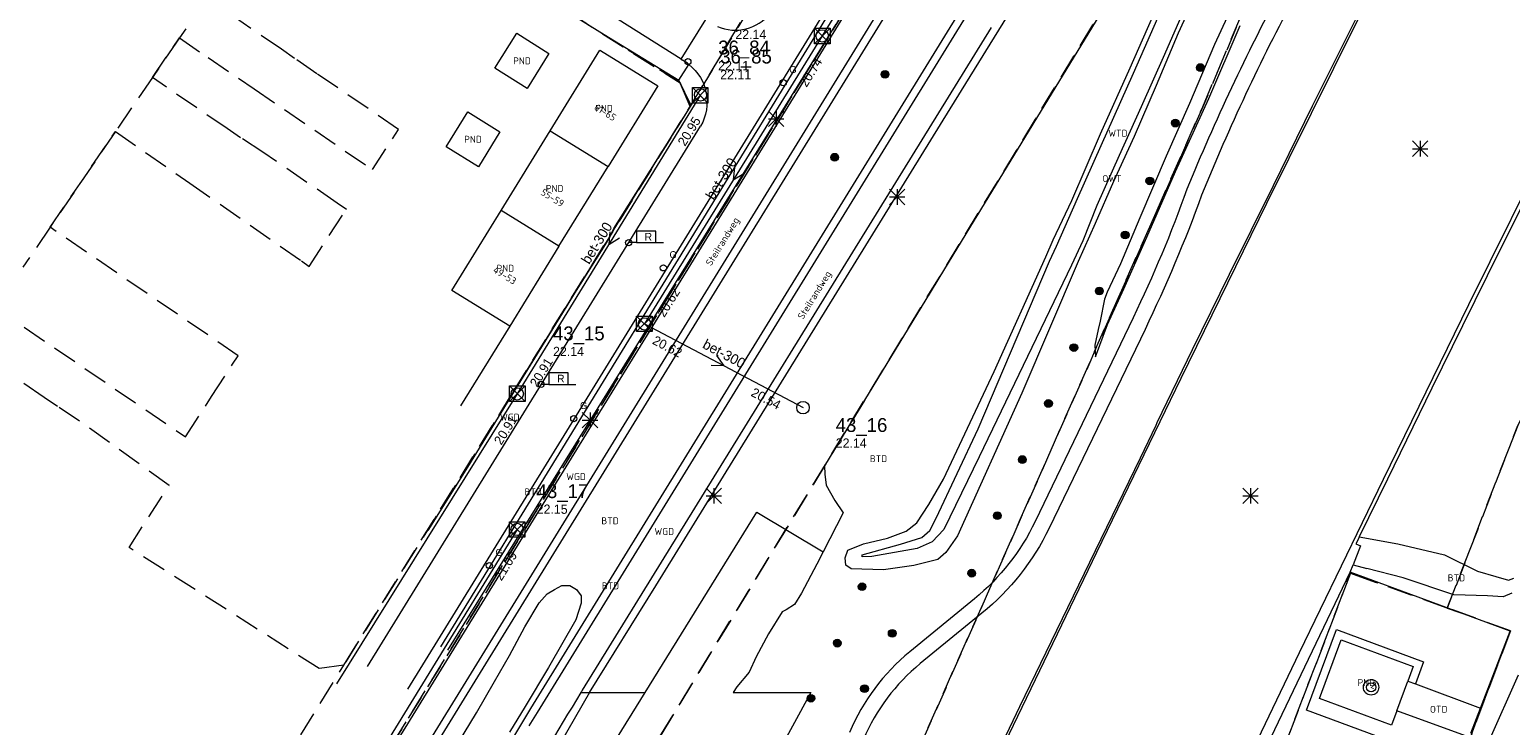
# Model space of a CAD drawing. Header units: metres. Extents: x 207644 to 210135, y 370459 to 373417.
# Tile 10 of 256: x 207816 to 208008, y 371787 to 371877. Entities that reach past the tile are written whole.
import ezdxf
from ezdxf.enums import TextEntityAlignment as Align

# ---------------------------------------------------------------- set-up
doc = ezdxf.new("R2010")
doc.units = ezdxf.units.M
doc.linetypes.add('HIDDEN2', pattern=[4.7625, 3.175, -1.5875])
for name, color, linetype in [('BTD', 7, 'Continuous'), ('CON_BxH300x300mm', 7, 'Continuous'), ('DMM_BxH300x300mm', 7, 'Continuous'), ('GB', 1, 'Continuous'), ('GB07', 1, 'Continuous'), ('GB11', 1, 'Continuous'), ('INV_BxH300x300mm', 7, 'Continuous'), ('KAD_Vastgesteld_Perceel', 212, 'Continuous'), ('KO_INSPECTIE', 7, 'Continuous'), ('NAR', 7, 'Continuous'), ('NLV_inspectieput', 7, 'Continuous'), ('NNR_inspectieput', 7, 'Continuous'), ('NOD_inspectieput', 7, 'Continuous'), ('ORL', 7, 'Continuous'), ('OTD', 7, 'Continuous'), ('OWT', 7, 'Continuous'), ('PIJL', 7, 'Continuous'), ('PND', 7, 'Continuous'), ('trottoirkolk', 7, 'Continuous'), ('WGD', 7, 'Continuous'), ('WTD', 7, 'Continuous')]:
    doc.layers.add(name, color=color, linetype=linetype)
for name, color, linetype, lineweight in [('GKL', 52, 'Continuous', 25), ('GMV', 7, 'Continuous', 25), ('Q21_lantaarnpaal', 1, 'Continuous', 0), ('Q26_boom', 72, 'Continuous', 0), ('Q28_rioolput', 153, 'Continuous', 0), ('Q31_verklikker', 7, 'Continuous', 0), ('Q89_trottoirkolk_rechts', 153, 'Continuous', 0)]:
    doc.layers.add(name, color=color, linetype=linetype, lineweight=lineweight)
doc.styles.add('ISO', font='isocpeur.ttf', dxfattribs={"height": 1})

# ---------------------------------------------------------------- blocks, each defined once
blk = doc.blocks.new('Q28')
at = {"linetype": 'Continuous'}
for p, q in [((-1, -1), (1, 1)), ((-1, 1), (1, -1))]:
    blk.add_line(p, q, dxfattribs=at)
blk.add_lwpolyline([(1, 1), (1, -1), (-1, -1), (-1, 1)], close=True)
blk = doc.blocks.new('Q89')
for p, q in [((1, 0), (0, 0)), ((3.5, 0), (4.5, 0))]:
    blk.add_line(p, q)
blk.add_lwpolyline([(1, 0), (3.5, 0), (3.5, 1.5), (1, 1.5), (1, 0)])
blk.add_text('R', height=1).set_placement((2.07, 0.25))
blk = doc.blocks.new('Q26')
blk.add_hatch(color=256).paths.add_polyline_path([(-0.45, -0.01, 1), (0.55, -0.01, 1)])
blk.add_circle((0.05, -0.01), 0.5)
blk = doc.blocks.new('Q21')
for p, q in [((-1, 1), (0, 0)), ((-1, 0), (0, 0)), ((-1, -1), (0, 0)), ((0, 1), (0, 0)), ((0, 0), (1, 1)), ((0, 0), (1, 0)), ((0, 0), (0, -1)), ((0, 0), (1, -1))]:
    blk.add_line(p, q)
blk = doc.blocks.new('Q31')
for radius in [1, 0.6]:
    blk.add_circle((0, 0), radius)

msp = doc.modelspace()

# ---------------------------------------------------------------- linework, layer by layer
at = {"layer": 'CON_BxH300x300mm', "color": 253, "linetype": 'Continuous', "lineweight": 13}
for points in [[(207940.931, 371911.645), (207919.01, 371875.88)], [(207919.01, 371875.88), (207895.95, 371838.56)], [(207903.24, 371868.24), (207879.47, 371829.49)], [(207895.95, 371838.56), (207916.51, 371827.7)], [(207879.47, 371829.49), (207856.06, 371791.91)], [(207879.45, 371811.91), (207856.57, 371774.57)]]:
    msp.add_lwpolyline(points, dxfattribs=at)
at = {"layer": 'GB', "color": 253, "linetype": 'Continuous', "lineweight": 13}
for points in [[(207876.577, 371871.695), (207879.416, 371876.229)], [(207879.416, 371876.229), (207883.589, 371873.62)], [(207883.589, 371873.62), (207880.753, 371869.084)], [(207883.749, 371863.593), (207890.186, 371874.034)], [(207890.186, 371874.034), (207890.245, 371873.997)], [(207890.245, 371873.997), (207897.692, 371869.401)], [(207880.753, 371869.084), (207876.577, 371871.695)], [(207897.692, 371869.401), (207891.257, 371858.965)], [(207870.242, 371861.491), (207873.051, 371866.056)], [(207873.051, 371866.056), (207877.227, 371863.445)], [(207877.227, 371863.445), (207874.436, 371858.91)], [(207877.371, 371853.249), (207883.749, 371863.593)], [(207874.436, 371858.91), (207870.242, 371861.491)], [(207884.879, 371848.621), (207891.257, 371858.965)], [(207870.993, 371842.905), (207877.371, 371853.249)], [(207884.879, 371848.621), (207878.502, 371838.277)], [(207878.502, 371838.277), (207872.124, 371827.933)]]:
    msp.add_lwpolyline(points, dxfattribs=at)
at = {"layer": 'GB07', "color": 253, "linetype": 'Continuous', "lineweight": 13}
for points in [[(207883.749, 371863.593), (207891.257, 371858.965)], [(207884.879, 371848.621), (207877.371, 371853.249)], [(207878.502, 371838.277), (207870.993, 371842.905)]]:
    msp.add_lwpolyline(points, dxfattribs=at)
at = {"layer": 'GB11', "color": 253, "linetype": 'Continuous', "lineweight": 13}
for points in [[(207983.443, 371790.002), (207986.267, 371797.606)], [(207986.267, 371797.606), (207995.611, 371794.136)], [(207995.611, 371794.136), (207994.913, 371792.256)], [(207993.481, 371788.403), (207994.913, 371792.256)], [(207992.785, 371786.532), (207983.443, 371790.002)], [(207993.481, 371788.403), (207992.785, 371786.532)]]:
    msp.add_lwpolyline(points, dxfattribs=at)
at = {"layer": 'GKL', "color": 253, "linetype": 'Continuous', "lineweight": 13}
for points in [[(207988.612, 371810.947), (207993.614, 371810.066)], [(207993.614, 371810.066), (207999.639, 371808.613)], [(207999.639, 371808.613), (208003.942, 371806.517)], [(208003.942, 371806.517), (208006.304, 371805.808)], [(208006.304, 371805.808), (208007.947, 371805.334)], [(208007.947, 371805.334), (208008.641, 371805.604)]]:
    msp.add_lwpolyline(points, dxfattribs=at)
at = {"layer": 'GMV', "color": 253, "linetype": 'Continuous', "lineweight": 13}
for points in [[(207887.866, 371827.805), (207949.421, 371927.895)], [(207951.775, 371927.223), (207886.483, 371821.156)], [(207907.497, 371710.93), (207913.08, 371722.529), (207923.651, 371744.611), (207932.978, 371764.023), (207943.797, 371786.554), (207954.593, 371808.979), (207965.524, 371831.53), (207976.608, 371854.185), (207988.199, 371877.536), (207999.144, 371899.32), (208003.516, 371907.904)], [(207900.705, 371872.863), (207856.374, 371900.804)], [(208030.38, 371896.1), (208024.879, 371885.286), (208013.793, 371863.225), (208002.771, 371841.011), (207991.686, 371818.389), (207980.838, 371795.909), (207970, 371773.368), (207959.363, 371751.199), (207950.017, 371731.701), (207939.042, 371708.795), (207935.336, 371701.097), (207933.968, 371698.256)], [(207935.571, 371866.425), (207953.396, 371895.253)], [(208030.818, 371895.904), (208025.585, 371885.622), (208020.249, 371875.152), (208015.868, 371866.387), (208011.466, 371857.306), (208006.772, 371848.029), (208001.98, 371838.294), (207998.03, 371830.209), (207992.264, 371818.424), (207988.612, 371810.947)], [(207964.153, 371893.704), (207937.61, 371850.243)], [(207874.222, 371794.468), (207934.513, 371892.383)], [(207875.074, 371793.944), (207935.364, 371891.857)], [(207959.354, 371871.054), (207967.096, 371888.68)], [(207938.53, 371881.871), (207881.19, 371788.713)], [(207939.381, 371881.346), (207882.044, 371788.192)], [(207966.799, 371881.423), (207963.356, 371873.484)], [(207968.296, 371883.164), (207965.145, 371876.261)], [(207973.372, 371882.468), (207969.849, 371874.785)], [(207958.932, 371871.75), (207962.932, 371880.89)], [(207869.556, 371796.678), (207919.449, 371878.096)], [(207886.56, 371878.677), (207891.291, 371875.718)], [(207900.705, 371872.863), (207903.921, 371878.026)], [(207982.563, 371866.831), (207988.367, 371878.466)], [(207920.777, 371877.388), (207870.443, 371796.273)], [(207940.916, 371876.988), (207887.892, 371791.087)], [(207891.291, 371875.718), (207899.646, 371870.644)], [(207965.145, 371876.261), (207962.292, 371869.464)], [(207969.108, 371867.784), (207973.189, 371877.242)], [(207969.849, 371874.785), (207966.593, 371867.103)], [(207900.414, 371870.147), (207901.729, 371872.183)], [(207900.705, 371872.863), (207900.9, 371872.74)], [(207955.078, 371863.211), (207958.932, 371871.75)], [(207963.356, 371873.484), (207960.333, 371866.702)], [(207899.646, 371870.644), (207900.414, 371870.147)], [(207901.994, 371866.847), (207900.414, 371870.147)], [(207955.143, 371861.668), (207959.354, 371871.054)], [(207962.292, 371869.464), (207959.436, 371862.859)], [(207897.418, 371804.615), (207935.571, 371866.425)], [(207898.656, 371861.487), (207901.994, 371866.847)], [(207960.333, 371866.702), (207957.504, 371860.396)], [(207966.593, 371867.103), (207963.594, 371860.31)], [(207964.804, 371858.321), (207969.108, 371867.784)], [(207977.486, 371856.514), (207982.563, 371866.831)], [(207860.068, 371794.164), (207903.242, 371864.175)], [(207951.356, 371854.568), (207955.078, 371863.211)], [(207959.436, 371862.859), (207956.759, 371857.002)], [(207891.978, 371850.91), (207898.656, 371861.487)], [(207952.107, 371854.789), (207955.143, 371861.668)], [(207957.504, 371860.396), (207954.581, 371853.909)], [(207963.594, 371860.31), (207960.154, 371852.311)], [(207961.068, 371849.818), (207964.804, 371858.321)], [(207956.759, 371857.002), (207954.394, 371851.583)], [(207971.791, 371844.993), (207977.486, 371856.514)], [(207948.926, 371849.473), (207951.356, 371854.568)], [(207949.355, 371848.626), (207952.107, 371854.789)], [(207954.581, 371853.909), (207952.779, 371849.304)], [(207891.118, 371849.182), (207891.978, 371850.91)], [(207954.394, 371851.583), (207952.18, 371846.642)], [(207960.154, 371852.311), (207957.653, 371846.347)], [(207886.935, 371842.543), (207891.118, 371849.182)], [(207937.61, 371850.243), (207919.295, 371820.138)], [(207947.971, 371847.267), (207948.926, 371849.473)], [(207952.779, 371849.304), (207951.297, 371846.165)], [(207958.108, 371843.112), (207961.068, 371849.818)], [(207941.268, 371832.379), (207947.971, 371847.267)], [(207948.472, 371846.684), (207949.355, 371848.626)], [(207939.2, 371824.937), (207948.472, 371846.684)], [(207951.297, 371846.165), (207939.344, 371821.334)], [(207952.18, 371846.642), (207944.881, 371829.558)], [(207957.653, 371846.347), (207955.927, 371842.652)], [(207966.988, 371835.233), (207971.791, 371844.993)], [(207955.962, 371838.495), (207958.108, 371843.112)], [(207885.96, 371840.889), (207886.935, 371842.543)], [(207955.596, 371841.765), (207955.014, 371838.895)], [(207955.927, 371842.652), (207955.596, 371841.765)], [(207879.386, 371830.273), (207885.96, 371840.889)], [(207959.3, 371839.359), (207946.589, 371812.928)], [(207960.839, 371837.849), (207948.398, 371812.061)], [(207954.758, 371837.843), (207954.316, 371835.796)], [(207954.439, 371834.297), (207955.962, 371838.495)], [(207955.014, 371838.895), (207954.758, 371837.843)], [(207954.316, 371835.796), (207954.439, 371834.297)], [(207962.413, 371825.756), (207966.988, 371835.233)], [(207934.699, 371818.452), (207941.268, 371832.379)], [(207873.081, 371819.976), (207879.386, 371830.273)], [(207944.881, 371829.558), (207936.539, 371811.07)], [(207865.274, 371791.197), (207887.866, 371827.805)], [(207962.266, 371825.446), (207962.413, 371825.756)], [(207933.754, 371813.387), (207939.2, 371824.937)], [(207960.253, 371821.176), (207962.266, 371825.446)], [(207886.483, 371821.156), (207834.548, 371736.86)], [(207867.946, 371811.764), (207873.081, 371819.976)], [(207919.295, 371820.138), (207919.32, 371819.098)], [(207939.344, 371821.334), (207934.77, 371811.912)], [(207954.43, 371809.195), (207960.253, 371821.176)], [(207919.32, 371819.098), (207919.518, 371817.669)], [(207932.822, 371815.166), (207934.699, 371818.452)], [(207919.518, 371817.669), (207920.65, 371815.68)], [(207896.06, 371790.77), (207910.545, 371814.167)], [(207910.545, 371814.167), (207919.112, 371809.013)], [(207920.65, 371815.68), (207921.71, 371814.067)], [(207931.284, 371812.765), (207932.822, 371815.166)], [(207921.71, 371814.067), (207919.112, 371809.013)], [(207929.864, 371811.692), (207931.284, 371812.765)], [(207932.94, 371811.757), (207933.754, 371813.387)], [(207924.367, 371810.063), (207927.448, 371810.793)], [(207927.448, 371810.793), (207929.864, 371811.692)], [(207929.161, 371810.006), (207931.909, 371810.849)], [(207933.236, 371810.287), (207931.319, 371809.439)], [(207931.909, 371810.849), (207932.94, 371811.757)], [(207934.77, 371811.912), (207933.236, 371810.287)], [(207936.539, 371811.07), (207935.002, 371808.946)], [(207988.612, 371810.947), (207988.452, 371810.618), (207988.176, 371810.041), (207988.762, 371809.784), (207987.806, 371807.325)], [(207919.112, 371809.013), (207918.287, 371807.407)], [(207921.973, 371808.249), (207922.339, 371809.217)], [(207922.339, 371809.217), (207924.367, 371810.063)], [(207924.163, 371808.374), (207924.192, 371808.623)], [(207925.41, 371808.394), (207924.163, 371808.374)], [(207924.192, 371808.623), (207929.161, 371810.006)], [(207931.319, 371809.439), (207925.41, 371808.394)], [(207935.002, 371808.946), (207933.971, 371808.037)], [(207949.408, 371798.868), (207954.43, 371809.195)], [(207918.287, 371807.407), (207916.312, 371803.637)], [(207922.05, 371807.279), (207921.973, 371808.249)], [(207922.74, 371806.803), (207922.05, 371807.279)], [(207926.924, 371806.695), (207922.74, 371806.803)], [(207930.89, 371807.252), (207926.924, 371806.695)], [(207933.971, 371808.037), (207930.89, 371807.252)], [(207987.415, 371806.376), (207987.806, 371807.325)], [(207987.806, 371807.325), (207989.609, 371806.848)], [(207994.306, 371805.649), (207989.609, 371806.848)], [(207884.319, 371804.146), (207885.255, 371804.664)], [(207885.255, 371804.664), (207886.273, 371804.664)], [(207886.273, 371804.664), (207887.159, 371804.114)], [(207888.855, 371790.77), (207897.418, 371804.615)], [(207972.284, 371774.716), (207987.415, 371806.376)], [(207997.045, 371802.854), (207987.415, 371806.376)], [(208000.858, 371803.429), (207994.306, 371805.649)], [(207882.324, 371802.393), (207883.355, 371803.563)], [(207883.355, 371803.563), (207884.319, 371804.146)], [(207887.159, 371804.114), (207887.752, 371803.309)], [(207887.752, 371803.309), (207887.752, 371802.378)], [(207916.312, 371803.637), (207915.422, 371802.202)], [(207938.735, 371802.935), (207930.336, 371796.048)], [(208008.185, 371798.743), (207997.045, 371802.854)], [(208005.214, 371803.326), (208000.858, 371803.429)], [(208007.279, 371803.159), (208005.214, 371803.326)], [(208008.401, 371803.653), (208007.279, 371803.159)], [(207880.465, 371799.297), (207882.324, 371802.393)], [(207887.752, 371802.378), (207887.078, 371800.177)], [(207913.79, 371801.238), (207912.034, 371798.382)], [(207914.348, 371801.502), (207913.79, 371801.238)], [(207915.422, 371802.202), (207914.348, 371801.502)], [(207939.709, 371801.05), (207931.71, 371794.524)], [(207878.466, 371795.582), (207880.465, 371799.297)], [(207887.078, 371800.177), (207883.518, 371794.03)], [(207944.623, 371788.982), (207949.408, 371798.868)], [(207981.771, 371788.493), (207985.653, 371798.946)], [(207985.653, 371798.946), (207996.951, 371794.75)], [(207912.034, 371798.382), (207910.429, 371795.401)], [(208004.323, 371788.762), (208008.185, 371798.743)], [(207876.539, 371792.21), (207878.466, 371795.582)], [(207910.429, 371795.401), (207909.548, 371793.428)], [(207831.122, 371724.407), (207874.222, 371794.468)], [(207831.975, 371723.886), (207875.074, 371793.944)], [(207883.518, 371794.03), (207880.506, 371788.985)], [(207909.548, 371793.428), (207907.939, 371791.511)], [(207996.951, 371794.75), (207995.89, 371791.893)], [(208005.397, 371784.427), (208009.24, 371793.075)], [(207874.196, 371788.15), (207876.539, 371792.21)], [(207887.892, 371791.087), (207887.796, 371790.929)], [(207907.939, 371791.511), (207907.465, 371790.77)], [(207994.913, 371792.256), (207995.89, 371791.893)], [(207995.89, 371791.893), (208004.323, 371788.762)], [(207917.539, 371790.77), (207834.429, 371638.216)], [(207888.855, 371790.77), (207848.047, 371719.861)], [(207887.796, 371790.929), (207887.701, 371790.77)], [(207887.701, 371790.77), (207888.855, 371790.77)], [(207888.855, 371790.77), (207896.06, 371790.77)], [(207891.923, 371784.088), (207896.06, 371790.77)], [(207907.465, 371790.77), (207917.539, 371790.77)], [(207870.406, 371781.865), (207874.196, 371788.15)], [(207880.506, 371788.985), (207878.47, 371785.64)], [(207881.19, 371788.713), (207880.139, 371786.976)], [(207882.044, 371788.192), (207880.997, 371786.462)], [(207940.188, 371779.724), (207944.623, 371788.982)], [(207993.067, 371784.297), (207981.771, 371788.493)], [(208002.871, 371784.974), (207993.481, 371788.403)], [(208003.06, 371785.497), (208004.323, 371788.762)], [(207880.139, 371786.976), (207879.101, 371785.23)]]:
    msp.add_lwpolyline(points, dxfattribs=at)
for points in [[(207978.483, 371881.986, 0.025411), (207966.273, 371856.018)], [(207980.279, 371881.042, 0.0270598), (207968.172, 371855.221)], [(207905.43, 371877.09, 0.336785), (207912.242, 371878.816)], [(207901.729, 371872.183, 0.0402691), (207900.9, 371872.74)], [(207901.729, 371872.183, -0.3717427), (207903.242, 371864.175)], [(207966.273, 371856.018, -0.0258846), (207959.3, 371839.359)], [(207968.172, 371855.221, -0.0250481), (207960.839, 371837.849)], [(207946.589, 371812.928, -0.1094363), (207938.735, 371802.935)], [(207948.398, 371812.061, -0.1096412), (207939.709, 371801.05)], [(207930.336, 371796.048, 0.1221939), (207922.557, 371785.611)], [(207931.71, 371794.524, 0.1223365), (207924.357, 371784.704)], [(207887.701, 371790.77, 0.0049839), (207878.788, 371775.653)]]:
    msp.add_lwpolyline(points, format="xyb", dxfattribs=at)
at = {"layer": 'KAD_Vastgesteld_Perceel', "color": 253, "linetype": 'HIDDEN2', "lineweight": 13}
for points in [[(207848.949, 371781.25), (207856.991, 371794.325), (207879.003, 371829.807), (207901.874, 371866.73), (207909.693, 371879.709), (207921.953, 371899.736), (207978.172, 371991.11), (207977, 371994.192), (207979.284, 371992.76), (207988.503, 371987.465), (207984.34, 371980.692), (207984.34, 371980.692), (207932.007, 371895.54), (207820.897, 371715.341)], [(207926.961, 371773.163), (207944.677, 371813.221), (207956.487, 371839.926), (207968.326, 371866.695), (207978.198, 371890.152), (207996.552, 371932.524), (208013.209, 371973.033), (208032.071, 371962.139), (208065.045, 371950.106), (208075.228, 371944.592), (208058.665, 371912.656), (208047.765, 371892.688), (208031.968, 371865.88), (208018.233, 371842.567), (208009.139, 371825.382), (208000.021, 371801.73), (207987.824, 371806.131), (207987.824, 371806.131), (207987.483, 371806.254), (207978.563, 371782.862)], [(207999.36, 371775.214), (208008.189, 371798.783), (208008.189, 371798.783), (208000.021, 371801.73), (208009.139, 371825.382), (208018.233, 371842.567), (208031.968, 371865.88), (208047.765, 371892.688), (208058.665, 371912.656), (208075.228, 371944.592), (208083.263, 371940.241), (208096.992, 371932.807), (208093.522, 371925.872), (208086.567, 371929.365), (208067.02, 371892.666), (208031.289, 371831.261), (208016.749, 371803.305), (208005.477, 371771.307)], [(207854.282, 371899.03), (207900.582, 371869.806), (207901.874, 371866.73), (207879.003, 371829.807), (207856.991, 371794.325), (207853.798, 371793.892), (207829.16, 371809.56), (207834.341, 371817.63), (207822.748, 371825.958), (207819.883, 371827.869), (207818.14, 371829.01), (207808.433, 371835.705)], [(207839.19, 371880.754), (207835.689, 371875.626), (207832.184, 371870.492), (207827.401, 371863.486), (207818.934, 371851.085), (207815.393, 371845.899)], [(207815.558, 371838.124), (207836.467, 371823.915), (207839.854, 371829.126), (207842.579, 371833.318), (207843.306, 371834.436), (207843.306, 371834.436), (207818.934, 371851.085), (207827.401, 371863.486), (207837.043, 371856.785), (207851.505, 371846.71), (207852.506, 371846.013), (207857.322, 371853.398), (207856.142, 371854.206), (207846.513, 371860.801), (207843.597, 371862.69), (207841.869, 371863.877), (207832.184, 371870.492), (207835.689, 371875.626), (207839.43, 371873.076), (207845.383, 371869.016), (207860.696, 371858.572), (207864.089, 371863.775), (207853.513, 371870.977), (207850.611, 371872.953), (207848.903, 371874.168), (207842.937, 371878.214)]]:
    msp.add_lwpolyline(points, dxfattribs=at)
for points in [[(208009.722, 371967.476), (208005.39, 371960.57), (207956.65, 371881.538), (207845.987, 371699.643), (207794.044, 371617.783), (207792.845, 371615.893), (207773.131, 371584.95), (207746.677, 371546.348), (207737.006, 371533.51), (207703.08, 371481.528), (207701.801, 371482.262), (207692.452, 371468.103), (207655.61, 371473.929), (207671.991, 371500.73), (207676.799, 371508.43), (207710.999, 371565.357), (207742.297, 371615.197), (207752.88, 371608.71), (207786.699, 371661.231), (207820.897, 371715.341), (207932.007, 371895.54), (207984.34, 371980.692), (208009.722, 371967.476)], [(207759.514, 371454.076), (207751.432, 371455.871), (207821.391, 371601.605), (207794.044, 371617.783), (207845.987, 371699.643), (207956.65, 371881.538), (208005.39, 371960.57), (208009.722, 371967.476), (208013.209, 371973.033), (207996.552, 371932.524), (207978.198, 371890.152), (207968.326, 371866.695), (207956.487, 371839.926), (207944.677, 371813.221), (207926.961, 371773.163), (207912.462, 371740.38), (207901.497, 371715.585), (207876.736, 371699.355), (207859.667, 371663.05), (207842.366, 371626.963), (207816.579, 371573.058), (207790.507, 371518.943), (207759.514, 371454.076)], [(207898.658, 371884.443), (207906.639, 371879.444), (207909.693, 371879.709), (207901.874, 371866.73), (207900.582, 371869.806), (207854.282, 371899.03), (207851.343, 371898.553), (207859.859, 371910.915), (207860.449, 371908.381), (207870.956, 371901.799), (207876.348, 371898.421), (207882.081, 371894.829), (207887.6, 371891.371), (207893.153, 371887.892), (207898.658, 371884.443)], [(207987.483, 371806.254), (207987.824, 371806.131), (208000.021, 371801.73), (208008.189, 371798.783), (207999.36, 371775.214), (207993.975, 371761.517), (207978.631, 371767.278), (207973.444, 371769.225), (207978.608, 371782.845), (207978.563, 371782.862), (207987.483, 371806.254)]]:
    msp.add_lwpolyline(points, close=True, dxfattribs=at)
at = {"layer": 'NOD_inspectieput', "color": 253, "lineweight": 13}
for centre in [(207919.01, 371875.88), (207903.24, 371868.24), (207895.95, 371838.56), (207879.47, 371829.49), (207916.51, 371827.7), (207879.45, 371811.91)]:
    msp.add_circle(centre, 0.8, dxfattribs=at)
at = {"layer": 'PIJL', "color": 253, "lineweight": 13}
for points in [[(207907.62, 371858.82), (207907.48, 371857.22), (207908.85, 371858.07)], [(207891.49, 371850.47), (207891.35, 371848.86), (207892.72, 371849.72)], [(207905.29, 371834.44), (207906.23, 371833.13), (207904.62, 371833.17)]]:
    msp.add_lwpolyline(points, dxfattribs=at)
at = {"layer": 'trottoirkolk', "color": 253, "lineweight": 13}
for centre in [(207901.59, 371872.55), (207913.94, 371869.82), (207893.92, 371849.09), (207898.41, 371845.82), (207882.57, 371830.72), (207886.8, 371826.27), (207875.85, 371807.23)]:
    msp.add_circle(centre, 0.4, dxfattribs=at)

# ---------------------------------------------------------------- block references
at = {"layer": 'Q21_lantaarnpaal', "color": 253}
for p in [(207913.018, 371865.124), (207996.495, 371861.264), (207928.724, 371855.005), (207888.907, 371826.075), (207904.957, 371816.263), (207974.52, 371816.256)]:
    msp.add_blockref('Q21', p, dxfattribs=at)
at = {"layer": 'Q26_boom', "color": 253}
for p in [(207967.946, 371871.796), (207927.09, 371870.908), (207964.721, 371864.59), (207920.558, 371860.173), (207961.41, 371857.102), (207958.214, 371850.087), (207954.869, 371842.827), (207951.565, 371835.495), (207948.277, 371828.255), (207944.89, 371820.983), (207941.649, 371813.719), (207938.33, 371806.256), (207924.121, 371804.496), (207928.021, 371798.459), (207920.901, 371797.185), (207924.433, 371791.288), (207917.485, 371790.042)]:
    msp.add_blockref('Q26', p, dxfattribs=at)
at = {"layer": 'Q28_rioolput', "color": 253}
for p in [(207919.01, 371875.879), (207903.173, 371868.184), (207895.945, 371838.558), (207879.491, 371829.517), (207879.449, 371811.907)]:
    msp.add_blockref('Q28', p, dxfattribs=at)
at = {"layer": 'Q31_verklikker', "color": 253}
msp.add_blockref('Q31', (207990.138, 371791.451), dxfattribs=at)
at = {"layer": 'Q89_trottoirkolk_rechts', "color": 253}
for p in [(207893.915, 371849.091), (207882.573, 371830.718)]:
    msp.add_blockref('Q89', p, dxfattribs=at)

# ---------------------------------------------------------------- texts
at = {"layer": 'BTD', "color": 253, "linetype": 'Continuous', "lineweight": 13, "style": 'ISO'}
for p in [(207926.3, 371821.087), (207881.543, 371816.777), (207891.497, 371813.037), (207891.554, 371804.597), (208001.192, 371805.639)]:
    msp.add_text('BTD', height=0.9, dxfattribs=at).set_placement(p, align=Align.MIDDLE_CENTER)
at = {"layer": 'DMM_BxH300x300mm', "color": 253, "lineweight": 13}
for rotation, p in [(58.29, (207904.91, 371854.54)), (58.47, (207888.79, 371846.19)), (332.16, (207903.38, 371835.5))]:
    msp.add_text('bet-300', height=1.3, rotation=rotation, dxfattribs=at).set_placement(p)
at = {"layer": 'INV_BxH300x300mm', "color": 253, "lineweight": 13}
for s, rotation, p in [('20.74', 58.29, (207916.97, 371869.15)), ('20.95', 58.47, (207901.22, 371861.5)), ('20.62', 58.29, (207898.53, 371839.32)), ('20.62', 332.16, (207896.88, 371836.03)), ('20.91', 58.47, (207882.05, 371830.25)), ('20.54', 332.16, (207909.66, 371829.28)), ('20.91', 58.08, (207877.4, 371822.77)), ('21.09', 58.5, (207877.43, 371805.17))]:
    msp.add_text(s, height=1.2, rotation=rotation, dxfattribs=at).set_placement(p)
at = {"layer": 'KO_INSPECTIE', "color": 253, "lineweight": 13}
for p in [(207914.74, 371871.08), (207899.21, 371847.08), (207887.61, 371827.53), (207876.65, 371808.49)]:
    msp.add_text('G', height=0.9, dxfattribs=at).set_placement(p)
at = {"layer": 'NAR', "color": 253, "linetype": 'Continuous', "lineweight": 13, "style": 'ISO'}
for s, rotation, p in [('61-65', 328.3, (207890.882, 371865.978)), ('55-59', 328.3, (207884.05, 371854.898)), ('49-53', 328.3, (207877.854, 371844.848)), ('2', 339.6, (207990.45, 371791.727))]:
    msp.add_text(s, height=0.9, rotation=rotation, dxfattribs=at).set_placement(p, align=Align.MIDDLE_CENTER)
at = {"layer": 'NLV_inspectieput', "color": 253, "lineweight": 13}
for s, p in [('22.14', (207907.74, 371875.48)), ('22.11', (207905.52, 371871.44)), ('22.11', (207905.78, 371870.27)), ('22.14', (207884.11, 371834.38)), ('22.14', (207920.75, 371822.51)), ('22.15', (207881.99, 371813.94))]:
    msp.add_text(s, height=1.2, dxfattribs=at).set_placement(p)
at = {"layer": 'NNR_inspectieput', "color": 253, "lineweight": 13}
for s, p in [('36_84', (207905.52, 371873.48)), ('36_85', (207905.78, 371872.31)), ('43_15', (207884.11, 371836.42)), ('43_16', (207920.75, 371824.55)), ('43_17', (207881.99, 371815.98))]:
    msp.add_text(s, height=1.8, dxfattribs=at).set_placement(p)
at = {"layer": 'ORL', "color": 253, "linetype": 'Continuous', "lineweight": 13, "style": 'ISO'}
for p in [(207906.069, 371849.24), (207917.986, 371842.296)]:
    msp.add_text('Steilrandweg', height=0.9, rotation=58.4, dxfattribs=at).set_placement(p, align=Align.MIDDLE_CENTER)
at = {"layer": 'OTD', "color": 253, "linetype": 'Continuous', "lineweight": 13, "style": 'ISO'}
msp.add_text('OTD', height=0.9, dxfattribs=at).set_placement((207998.902, 371788.599), align=Align.MIDDLE_CENTER)
at = {"layer": 'OWT', "color": 253, "linetype": 'Continuous', "lineweight": 13, "style": 'ISO'}
msp.add_text('OWT', height=0.9, dxfattribs=at).set_placement((207956.549, 371857.399), align=Align.MIDDLE_CENTER)
at = {"layer": 'PND', "color": 253, "linetype": 'Continuous', "lineweight": 13, "style": 'ISO'}
for p in [(207880.083, 371872.658), (207890.721, 371866.499), (207873.735, 371862.485), (207884.314, 371856.107), (207877.936, 371845.764), (207989.527, 371792.069)]:
    msp.add_text('PND', height=0.9, dxfattribs=at).set_placement(p, align=Align.MIDDLE_CENTER)
at = {"layer": 'WGD', "color": 253, "linetype": 'Continuous', "lineweight": 13, "style": 'ISO'}
for p in [(207878.51, 371826.459), (207887.095, 371818.762), (207898.531, 371811.651)]:
    msp.add_text('WGD', height=0.9, dxfattribs=at).set_placement(p, align=Align.MIDDLE_CENTER)
at = {"layer": 'WTD', "color": 253, "linetype": 'Continuous', "lineweight": 13, "style": 'ISO'}
msp.add_text('WTD', height=0.9, dxfattribs=at).set_placement((207957.326, 371863.268), align=Align.MIDDLE_CENTER)

doc.saveas('drawing.dxf')
